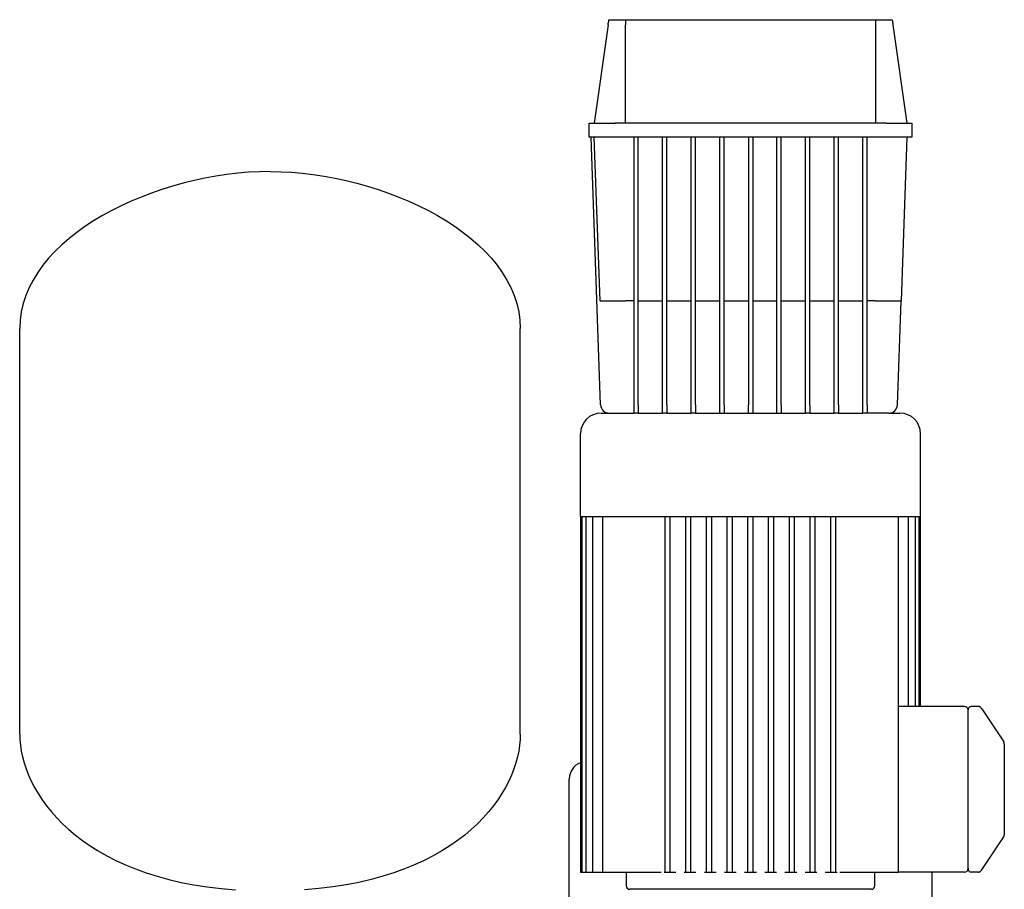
# Model space of a CAD drawing. Header units: millimetres. Extents: x 13 to 1735, y 11 to 955.
# Tile 6 of 6: x 1000 to 1571, y 451 to 955. Entities that reach past the tile are written whole.
import ezdxf

# ---------------------------------------------------------------- set-up
doc = ezdxf.new("R2010")
doc.units = ezdxf.units.MM

msp = doc.modelspace()

# ---------------------------------------------------------------- linework, layer by layer
at = {"color": 7, "linetype": 'Continuous', "lineweight": 25}
for p, q in [((1341.67, 955.43), (1351.23, 955.43)), ((1351.23, 955.43), (1496.24, 955.43)), ((1496.24, 955.43), (1505.8, 955.43)), ((1341.23, 952.36), (1333.23, 895.43)), ((1351.23, 895.43), (1351.23, 952.36)), ((1496.23, 895.43), (1496.23, 952.36)), ((1506.23, 952.36), (1514.23, 895.43)), ((1330.23, 887.43), (1330.23, 895.43)), ((1330.23, 895.43), (1345.23, 895.43)), ((1502.23, 895.43), (1345.23, 895.43)), ((1502.23, 895.43), (1517.23, 895.43)), ((1517.23, 895.43), (1517.23, 887.43)), ((1345.23, 887.43), (1330.23, 887.43)), ((1336.9, 732.26), (1331.48, 887.43)), ((1336.55, 792.43), (1333.23, 887.43)), ((1502.23, 887.43), (1345.23, 887.43)), ((1356.23, 732.26), (1356.23, 887.43)), ((1358.73, 732.26), (1358.73, 887.43)), ((1372.8, 732.26), (1372.8, 887.43)), ((1375.3, 732.26), (1375.3, 887.43)), ((1389.36, 732.26), (1389.36, 887.43)), ((1391.86, 732.26), (1391.86, 887.43)), ((1405.92, 732.26), (1405.92, 887.43)), ((1408.42, 732.26), (1408.42, 887.43)), ((1422.48, 887.43), (1422.48, 732.26)), ((1424.98, 887.43), (1424.98, 732.26)), ((1439.05, 732.26), (1439.05, 887.43)), ((1441.55, 732.26), (1441.55, 887.43)), ((1455.61, 732.26), (1455.61, 887.43)), ((1458.11, 732.26), (1458.11, 887.43)), ((1472.17, 732.26), (1472.17, 887.43)), ((1474.67, 732.26), (1474.67, 887.43)), ((1488.73, 732.26), (1488.73, 887.43)), ((1491.23, 732.26), (1491.23, 887.43)), ((1517.23, 887.43), (1502.23, 887.43)), ((1514.23, 887.43), (1510.92, 792.43)), ((1356.23, 792.43), (1351.54, 792.43)), ((1358.73, 792.43), (1372.8, 792.43)), ((1375.3, 792.43), (1389.36, 792.43)), ((1391.86, 792.43), (1405.92, 792.43)), ((1408.42, 792.43), (1422.48, 792.43)), ((1424.98, 792.43), (1439.05, 792.43)), ((1441.55, 792.43), (1455.61, 792.43)), ((1458.11, 792.43), (1472.17, 792.43)), ((1474.67, 792.43), (1488.73, 792.43)), ((1495.93, 792.43), (1491.23, 792.43)), ((1508.82, 732.26), (1510.92, 792.43)), ((1000.38, 541.43), (1000.38, 776.43)), ((1290.38, 541.43), (1290.38, 776.43)), ((1356.23, 727.43), (1356.23, 732.26)), ((1358.73, 732.26), (1358.73, 727.43)), ((1372.8, 727.43), (1372.8, 732.26)), ((1375.3, 732.26), (1375.3, 727.43)), ((1389.36, 727.43), (1389.36, 732.26)), ((1391.86, 732.26), (1391.86, 727.43)), ((1405.92, 727.43), (1405.92, 732.26)), ((1408.42, 732.26), (1408.42, 727.43)), ((1422.48, 727.43), (1422.48, 732.26)), ((1424.98, 732.26), (1424.98, 727.43)), ((1439.05, 727.43), (1439.05, 732.26)), ((1441.55, 732.26), (1441.55, 727.43)), ((1455.61, 727.43), (1455.61, 732.26)), ((1458.11, 732.26), (1458.11, 727.43)), ((1472.17, 727.43), (1472.17, 732.26)), ((1474.67, 732.26), (1474.67, 727.43)), ((1488.73, 727.43), (1488.73, 732.26)), ((1491.23, 732.26), (1491.23, 727.43)), ((1337.23, 727.43), (1341.9, 727.43)), ((1341.9, 727.43), (1356.23, 727.43)), ((1358.73, 727.43), (1356.23, 727.43)), ((1358.73, 727.43), (1372.8, 727.43)), ((1375.3, 727.43), (1372.8, 727.43)), ((1375.3, 727.43), (1389.36, 727.43)), ((1391.86, 727.43), (1389.36, 727.43)), ((1391.86, 727.43), (1455.61, 727.43)), ((1458.11, 727.43), (1455.61, 727.43)), ((1458.11, 727.43), (1472.17, 727.43)), ((1474.67, 727.43), (1472.17, 727.43)), ((1474.67, 727.43), (1488.73, 727.43)), ((1491.23, 727.43), (1488.73, 727.43)), ((1503.82, 727.43), (1491.23, 727.43)), ((1503.82, 727.43), (1510.23, 727.43)), ((1325.23, 667.43), (1325.23, 715.43)), ((1522.23, 667.43), (1522.23, 715.43)), ((1325.23, 667.43), (1325.23, 461.43)), ((1325.23, 667.43), (1522.23, 667.43)), ((1325.98, 667.43), (1325.98, 461.43)), ((1328.25, 667.43), (1328.25, 461.43)), ((1332.16, 667.43), (1332.16, 461.43)), ((1337.94, 667.43), (1337.94, 461.43)), ((1374.23, 461.43), (1374.23, 667.43)), ((1377.23, 461.43), (1377.23, 667.43)), ((1386.23, 461.43), (1386.23, 667.43)), ((1389.23, 461.43), (1389.23, 667.43)), ((1398.23, 461.43), (1398.23, 667.43)), ((1401.23, 461.43), (1401.23, 667.43)), ((1410.23, 461.43), (1410.23, 667.43)), ((1413.23, 461.43), (1413.23, 667.43)), ((1422.23, 461.43), (1422.23, 667.43)), ((1425.23, 461.43), (1425.23, 667.43)), ((1434.23, 461.43), (1434.23, 667.43)), ((1437.23, 461.43), (1437.23, 667.43)), ((1446.23, 461.43), (1446.23, 667.43)), ((1449.23, 461.43), (1449.23, 667.43)), ((1458.23, 461.43), (1458.23, 667.43)), ((1461.23, 461.43), (1461.23, 667.43)), ((1470.23, 461.43), (1470.23, 667.43)), ((1473.23, 461.43), (1473.23, 667.43)), ((1509.53, 549.44), (1509.53, 667.43)), ((1515.31, 557.43), (1515.31, 667.43)), ((1519.22, 557.43), (1519.22, 667.43)), ((1521.49, 557.43), (1521.49, 667.43)), ((1522.23, 557.43), (1522.23, 667.43)), ((1547.73, 557.43), (1509.53, 557.43)), ((1549.73, 549.43), (1549.73, 555.53)), ((1555.66, 557.43), (1551.63, 557.43)), ((1555.66, 557.43), (1555.66, 557.43)), ((1557.18, 556.74), (1556.82, 557.05)), ((1557.82, 555.63), (1557.62, 556.11)), ((1557.62, 556.11), (1570.4, 536.94)), ((1509.53, 461.43), (1509.53, 549.44)), ((1549.73, 469.43), (1549.73, 549.43)), ((1570.73, 532.5), (1570.73, 486.37)), ((1318.73, 302.12), (1318.73, 515.43)), ((1557.62, 462.76), (1570.4, 481.93)), ((1549.73, 467.61), (1549.73, 469.43)), ((1549.73, 463.33), (1549.73, 463.61)), ((1556.82, 461.82), (1557.18, 462.13)), ((1557.62, 462.76), (1557.82, 463.23)), ((1325.23, 461.43), (1325.98, 461.43)), ((1325.98, 461.43), (1327.48, 461.43)), ((1327.48, 461.43), (1328.25, 461.43)), ((1328.25, 461.43), (1329.75, 461.43)), ((1329.75, 461.43), (1332.16, 461.43)), ((1332.16, 461.43), (1333.66, 461.43)), ((1333.66, 461.43), (1337.94, 461.43)), ((1337.94, 461.43), (1339.44, 461.43)), ((1339.44, 461.43), (1370.6, 461.43)), ((1351.73, 461.43), (1351.73, 453.43)), ((1370.6, 461.43), (1372.03, 461.43)), ((1373.63, 461.43), (1374.23, 461.43)), ((1374.23, 461.43), (1375.73, 461.43)), ((1375.73, 461.43), (1377.23, 461.43)), ((1377.23, 461.43), (1380.44, 461.43)), ((1385.3, 461.43), (1386.23, 461.43)), ((1386.23, 461.43), (1387.73, 461.43)), ((1387.73, 461.43), (1389.23, 461.43)), ((1389.23, 461.43), (1392.11, 461.43)), ((1396.98, 461.43), (1398.23, 461.43)), ((1398.23, 461.43), (1399.73, 461.43)), ((1399.73, 461.43), (1401.23, 461.43)), ((1401.23, 461.43), (1403.79, 461.43)), ((1408.65, 461.43), (1410.23, 461.43)), ((1410.23, 461.43), (1411.73, 461.43)), ((1411.73, 461.43), (1413.23, 461.43)), ((1413.23, 461.43), (1415.46, 461.43)), ((1420.33, 461.43), (1422.23, 461.43)), ((1422.23, 461.43), (1423.73, 461.43)), ((1423.73, 461.43), (1425.23, 461.43)), ((1425.23, 461.43), (1427.14, 461.43)), ((1432, 461.43), (1434.23, 461.43)), ((1434.23, 461.43), (1435.73, 461.43)), ((1435.73, 461.43), (1437.23, 461.43)), ((1437.23, 461.43), (1438.82, 461.43)), ((1443.68, 461.43), (1446.23, 461.43)), ((1446.23, 461.43), (1447.73, 461.43)), ((1447.73, 461.43), (1449.23, 461.43)), ((1449.23, 461.43), (1450.49, 461.43)), ((1455.36, 461.43), (1458.23, 461.43)), ((1458.23, 461.43), (1459.73, 461.43)), ((1459.73, 461.43), (1461.23, 461.43)), ((1461.23, 461.43), (1462.17, 461.43)), ((1467.03, 461.43), (1470.23, 461.43)), ((1470.23, 461.43), (1471.73, 461.43)), ((1471.73, 461.43), (1473.23, 461.43)), ((1473.23, 461.43), (1473.84, 461.43)), ((1475.44, 461.43), (1476.87, 461.43)), ((1476.87, 461.43), (1508.03, 461.43)), ((1495.73, 453.43), (1495.73, 461.43)), ((1508.03, 461.43), (1509.53, 461.43)), ((1509.53, 461.43), (1509.53, 461.43)), ((1547.73, 461.43), (1509.53, 461.43)), ((1528.73, 461.43), (1528.73, 302.12)), ((1555.66, 461.43), (1551.63, 461.43)), ((1555.66, 461.43), (1555.67, 461.45)), ((1555.66, 461.43), (1555.76, 461.45)), ((1555.67, 461.45), (1555.76, 461.45)), ((1423.73, 451.43), (1353.73, 451.43)), ((1493.73, 451.43), (1423.73, 451.43))]:
    msp.add_line(p, q, dxfattribs=at)
for centre, radius, start, end in [((1341.9, 732.43), 5, 182, 270), ((1503.82, 732.43), 5, 270, 358), ((1337.23, 715.43), 12, 90, 180), ((1510.23, 715.43), 12, 0, 90), ((1547.74, 555.43), 2, 2.8659, 90.0717), ((1551.63, 555.53), 1.9, 90, 180), ((1555.66, 555.43), 2, 33.6901, 64.5983), ((1568.73, 535.83), 2, 360, 33.6901), ((1328.73, 515.43), 10, 110.4873, 180), ((1568.73, 483.04), 2, 326.3099, 0), ((1547.73, 463.43), 2, 270, 0), ((1551.63, 463.33), 1.9, 180, 270), ((1555.67, 463.44), 2, 295.3376, 328.2702), ((1353.73, 453.43), 2, 180, 270), ((1493.73, 453.43), 2, 270, 0)]:
    msp.add_arc(centre, radius, start, end, dxfattribs=at)
for points in [[(1341.23, 952.36), (1341.38, 953.38), (1341.52, 954.41), (1341.67, 955.43)], [(1351.23, 955.43), (1351.23, 954.41), (1351.23, 953.38), (1351.23, 952.36)], [(1496.23, 952.36), (1496.23, 953.38), (1496.24, 954.41), (1496.24, 955.43)], [(1505.8, 955.43), (1505.95, 954.41), (1506.09, 953.38), (1506.23, 952.36)], [(1145.38, 867.43), (1079.87, 867.43), (1000.38, 829.58), (1000.38, 776.43)], [(1145.38, 867.43), (1210.9, 867.43), (1290.38, 829.58), (1290.38, 776.43)], [(1000.38, 541.43), (1000.38, 507.84), (1034.39, 457.57), (1125.38, 451.12)], [(1290.38, 541.43), (1290.38, 507.84), (1256.37, 457.57), (1165.38, 451.12)], [(1549.73, 463.61), (1549.73, 463.5), (1549.73, 463.44), (1549.73, 463.43)]]:
    msp.add_open_spline(points, degree=3, dxfattribs=at)
for points, knots in [([(1336.55, 792.43), (1336.55, 792.43), (1336.63, 792.43), (1336.97, 792.43), (1337.24, 792.43), (1337.97, 792.43), (1338.43, 792.43), (1339.56, 792.43), (1340.21, 792.43), (1341.67, 792.43), (1342.48, 792.43), (1344.2, 792.43), (1345.1, 792.43), (1346.95, 792.43), (1347.89, 792.43), (1349.74, 792.43), (1350.66, 792.43), (1351.54, 792.43)], [0, 0, 0, 0, 0.125, 0.125, 0.25, 0.25, 0.375, 0.375, 0.5, 0.5, 0.625, 0.625, 0.75, 0.75, 0.875, 0.875, 1, 1, 1, 1]), ([(1495.93, 792.43), (1496.81, 792.43), (1497.73, 792.43), (1499.58, 792.43), (1500.52, 792.43), (1502.37, 792.43), (1503.27, 792.43), (1504.99, 792.43), (1505.8, 792.43), (1507.26, 792.43), (1507.91, 792.43), (1509.03, 792.43), (1509.5, 792.43), (1510.23, 792.43), (1510.5, 792.43), (1510.84, 792.43), (1510.92, 792.43), (1510.92, 792.43)], [0, 0, 0, 0, 0.125, 0.125, 0.25, 0.25, 0.375, 0.375, 0.5, 0.5, 0.625, 0.625, 0.75, 0.75, 0.875, 0.875, 1, 1, 1, 1]), ([(1557.01, 556.91), (1556.9, 557), (1556.7, 557.16), (1556.33, 557.33), (1555.95, 557.42), (1555.69, 557.42), (1555.66, 557.43)], [0, 0, 0, 0, 0.252386, 0.506441, 0.757181, 1, 1, 1, 1]), ([(1557.62, 556.11), (1557.52, 556.25), (1557.38, 556.46), (1557.36, 556.5), (1557.33, 556.54)], [0, 0, 0, 0, 0.656038, 1, 1, 1, 1]), ([(1570.73, 535.83), (1570.73, 535.83), (1570.73, 535.76), (1570.73, 535.48), (1570.73, 535.28), (1570.73, 534.73), (1570.73, 534.39), (1570.73, 533.55), (1570.73, 533.06), (1570.73, 532.5)], [0, 0, 0, 0, 0.25, 0.25, 0.5, 0.5, 0.75, 0.75, 1, 1, 1, 1]), ([(1570.73, 486.37), (1570.73, 485.86), (1570.73, 485.4), (1570.73, 484.59), (1570.73, 484.24), (1570.73, 483.66), (1570.73, 483.44), (1570.73, 483.12), (1570.73, 483.04), (1570.73, 483.04)], [0, 0, 0, 0, 0.25, 0.25, 0.5, 0.5, 0.75, 0.75, 1, 1, 1, 1]), ([(1549.73, 463.61), (1549.73, 463.63), (1549.73, 463.66), (1549.73, 463.73), (1549.73, 463.84), (1549.73, 463.98), (1549.73, 464.21), (1549.73, 464.56), (1549.73, 465.06), (1549.73, 465.67), (1549.73, 466.19), (1549.73, 466.59), (1549.73, 466.92), (1549.73, 467.26), (1549.73, 467.49), (1549.73, 467.61)], [0, 0, 0, 0, 0.026388, 0.064394, 0.113967, 0.175037, 0.247523, 0.347114, 0.500125, 0.644587, 0.75261, 0.814778, 0.877164, 0.938537, 1, 1, 1, 1]), ([(1557.37, 462.38), (1557.38, 462.4), (1557.4, 462.44), (1557.54, 462.64), (1557.62, 462.76)], [0, 0, 0, 0, 0.388662, 1, 1, 1, 1]), ([(1555.66, 461.43), (1555.69, 461.45), (1555.95, 461.45), (1556.33, 461.54), (1556.7, 461.71), (1556.9, 461.87), (1557.01, 461.96)], [0, 0, 0, 0, 0.242819, 0.493559, 0.747614, 1, 1, 1, 1])]:
    msp.add_open_spline(points, degree=3, knots=knots, dxfattribs=at)

doc.saveas('drawing.dxf')
